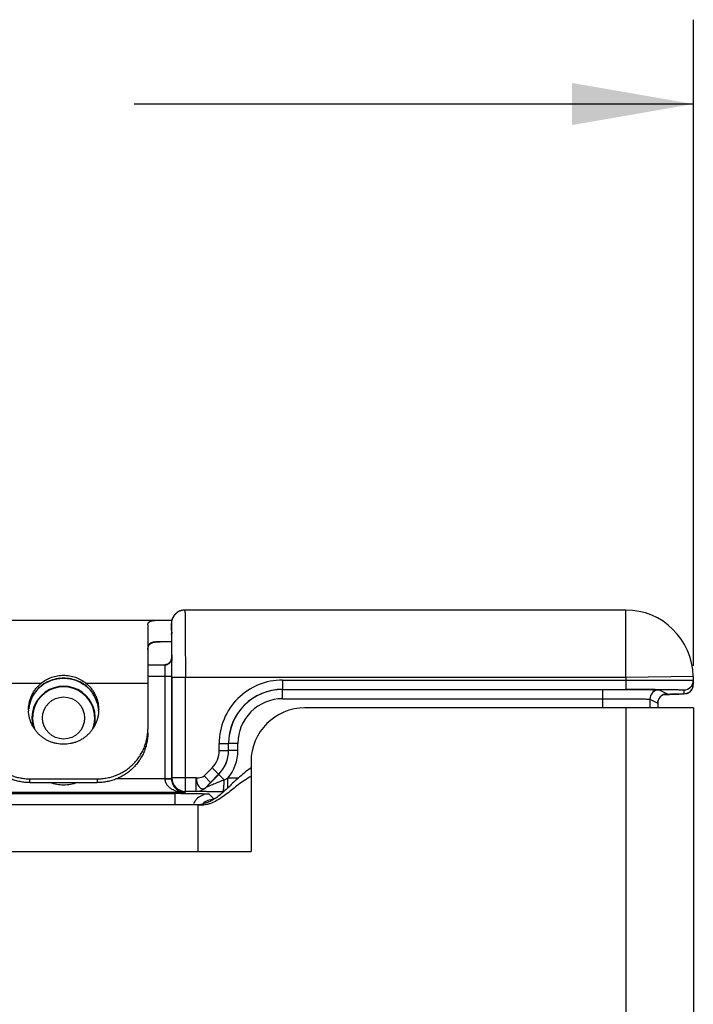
# Model space of a CAD drawing. Header units: inches. Extents: x 0 to 22, y 0 to 17.
# Tile 30 of 75: x 6.8 to 7.8, y 8.5 to 9.9. Entities that reach past the tile are written whole.
import ezdxf

# ---------------------------------------------------------------- set-up
doc = ezdxf.new("R2010")
doc.units = ezdxf.units.IN
doc.header["$LTSCALE"] = 1.21
doc.header["$MEASUREMENT"] = 0
doc.layers.get('0').update_dxf_attribs({"linetype": 'CONTINUOUS'})
for name, color, linetype in [('02___PRT_ALL_AXES', 7, 'CONTINUOUS'), ('DIMENSIONS', 7, 'CONTINUOUS'), ('FEATURES', 7, 'CONTINUOUS')]:
    doc.layers.add(name, color=color, linetype=linetype)
doc.styles.get("Standard").update_dxf_attribs({"font": 'txt', "width": 0.8})
doc.dimstyles.new('DIMSTYLE_1', dxfattribs={"dimtxt": 0.125, "dimasz": 0.18, "dimexe": 0.125, "dimexo": 0.0625, "dimgap": 0.0625, "dimtad": 0, "dimtih": 1, "dimtoh": 1, "dimzin": 4, "dimdsep": 46, "dimtxsty": 'STANDARD', "dimblk": '_FILLED', "dimblk1": '_FILLED', "dimblk2": '_FILLED', "dimcen": 0.09, "dimadec": 0, "dimazin": 0, "dimtp": 0.001, "dimtm": 0.001, "dimtfac": 1, "dimtofl": 0, "dimtmove": 0, "dimatfit": 3, "dimldrblk": '_FILLED', "dimfxl": 1, "dimtolj": 1, "dimtzin": 4, "dimarcsym": 0})

# ---------------------------------------------------------------- blocks, each defined once
blk = doc.blocks.new('_FILLED')
at = {"color": 0, "linetype": 'BYBLOCK'}
blk.add_solid([(0, 0), (-1, 0.1736), (-1, -0.1736)], dxfattribs=at)
blk = doc.blocks.new('*D16')
at = {"layer": 'DIMENSIONS', "color": 2, "linetype": 'CONTINUOUS'}
for p, q in [((4.9401, 6.9197), (4.9401, 9.9164)), ((7.8491, 8.9589), (7.8491, 9.9164)), ((4.9401, 9.7914), (5.7696, 9.7914)), ((7.8491, 9.7914), (7.0196, 9.7914))]:
    blk.add_line(p, q, dxfattribs=at)
at = {"layer": 'DIMENSIONS', "color": 2, "linetype": 'CONTINUOUS', "xscale": 0.18, "yscale": 0.18, "zscale": 0.18, "rotation": 180}
blk.add_blockref('_FILLED', (4.9401, 9.7914), dxfattribs=at)
at = {"layer": 'DIMENSIONS', "color": 2, "linetype": 'CONTINUOUS', "xscale": 0.18, "yscale": 0.18, "zscale": 0.18}
blk.add_blockref('_FILLED', (7.8491, 9.7914), dxfattribs=at)
at = {"layer": 'DIMENSIONS', "color": 2, "linetype": 'CONTINUOUS', "insert": (6.3946, 9.8539), "char_height": 0.125, "width": 1.125, "attachment_point": 2, "line_spacing_factor": 0.9}
blk.add_mtext('2.91{\\Ftxt.shx;\\W1.000000;\\H0.125000; }[73.9]', dxfattribs=at)

msp = doc.modelspace()

# ---------------------------------------------------------------- linework, layer by layer
at = {"color": 7, "linetype": 'CONTINUOUS'}
for p, q in [((7.7488, 9.0414), (7.095, 9.0414)), ((7.7488, 8.9414), (7.7488, 9.0414)), ((7.075, 9.0114), (7.075, 9.0214)), ((7.075, 9.0207), (7.075, 8.9697)), ((7.075, 9.0114), (7.075, 9.0114)), ((7.075, 8.9697), (7.075, 8.9697)), ((7.075, 8.9697), (7.0751, 8.9434)), ((7.0756, 8.9747), (7.0756, 8.9656)), ((7.0401, 8.9604), (7.0654, 8.9604)), ((7.065, 8.9599), (7.0678, 8.9603)), ((7.065, 8.9599), (7.0651, 8.9434)), ((7.0401, 8.9434), (7.0751, 8.9434)), ((7.0651, 8.9434), (7.0651, 8.7916)), ((7.0751, 8.9434), (7.0751, 8.7916)), ((7.0757, 8.9414), (7.0757, 8.7926)), ((7.7488, 8.9414), (7.0757, 8.9414)), ((7.0957, 8.7726), (7.0957, 8.9414)), ((7.2397, 8.9376), (7.2397, 8.9238)), ((7.2397, 8.9376), (7.7489, 8.9376)), ((7.8488, 8.9431), (7.7488, 8.9414)), ((7.7488, 8.9414), (7.7489, 8.9376)), ((7.7489, 8.9376), (7.7489, 8.9238)), ((7.8488, 8.9431), (7.849, 8.931)), ((6.8758, 8.923), (6.8758, 8.9232)), ((6.9544, 8.923), (6.9543, 8.9232)), ((7.2397, 8.9238), (7.7489, 8.9238)), ((7.2398, 8.91), (7.2398, 8.9237)), ((7.7147, 8.8964), (7.7147, 8.9237)), ((7.7491, 8.9237), (7.753, 8.9236)), ((7.7984, 8.923), (7.8101, 8.9172)), ((7.8101, 8.9172), (7.8083, 8.917)), ((7.8351, 8.923), (7.8352, 8.9169)), ((7.2398, 8.91), (7.7147, 8.91)), ((7.7846, 8.9092), (7.7846, 8.8964)), ((7.7846, 8.9092), (7.7963, 8.9034)), ((7.7963, 8.9034), (7.7963, 8.8964)), ((7.7963, 8.9034), (7.7964, 8.9034)), ((7.8056, 8.9164), (7.8137, 8.9164)), ((7.8137, 8.9164), (7.8229, 8.9165)), ((7.8229, 8.9165), (7.8278, 8.9166)), ((7.1459, 8.8332), (7.1459, 8.8438)), ((7.1459, 8.8438), (7.1597, 8.8438)), ((7.1597, 8.8332), (7.1597, 8.8438)), ((7.1597, 8.8438), (7.1598, 8.8437)), ((7.1598, 8.8332), (7.1598, 8.8437)), ((7.1736, 8.8437), (7.1598, 8.8437)), ((7.1736, 8.8332), (7.1736, 8.8437)), ((7.1459, 8.8332), (7.1597, 8.8332)), ((7.1597, 8.8332), (7.1598, 8.8332)), ((7.1736, 8.8332), (7.1598, 8.8332)), ((7.1234, 8.7957), (7.1353, 8.8076)), ((7.1353, 8.8076), (7.145, 8.7979)), ((7.0652, 8.7911), (6.9933, 8.7911)), ((7.0651, 8.7916), (7.0751, 8.7916)), ((7.0652, 8.7911), (7.0751, 8.7912)), ((7.0757, 8.7926), (7.0751, 8.7916)), ((7.1117, 8.7926), (7.0757, 8.7926)), ((7.1117, 8.7726), (7.1117, 8.7926)), ((7.1234, 8.7957), (7.1331, 8.786)), ((7.1258, 8.7785), (7.1452, 8.7978)), ((7.1258, 8.7785), (7.1331, 8.786)), ((7.1331, 8.786), (7.145, 8.7979)), ((7.145, 8.7979), (7.1452, 8.7978)), ((7.1533, 8.7897), (7.1452, 8.7978)), ((7.1585, 8.7777), (7.1585, 8.792)), ((7.1739, 8.792), (7.1585, 8.792)), ((7.0949, 8.7711), (6.7552, 8.7711)), ((7.0957, 8.7726), (7.0949, 8.7711)), ((7.1117, 8.7726), (7.0957, 8.7726)), ((7.1117, 8.7726), (7.1117, 8.7726)), ((7.1258, 8.7785), (7.1258, 8.7785)), ((7.1524, 8.772), (7.151, 8.772)), ((5.1977, 8.7696), (7.0805, 8.7696)), ((7.0805, 8.7534), (7.0805, 8.7696)), ((7.1305, 8.7688), (7.1382, 8.761))]:
    msp.add_line(p, q, dxfattribs=at)
at = {"color": 3, "linetype": 'CONTINUOUS'}
for p, q in [((7.8491, 8.8964), (7.2731, 8.8964)), ((7.7491, 8.8964), (7.7491, 5.7174)), ((7.8491, 8.8964), (7.8491, 5.7174)), ((7.1931, 8.8164), (7.1931, 8.6834)), ((7.1931, 8.8074), (7.185, 8.8014)), ((5.2188, 8.7534), (7.1141, 8.7534)), ((7.1141, 8.7534), (7.1141, 8.6834)), ((5.2191, 8.6834), (7.1931, 8.6834))]:
    msp.add_line(p, q, dxfattribs=at)
at = {"color": 7, "linetype": 'CONTINUOUS'}
for points in [[(7.095, 9.0414), (7.0943, 9.0414), (7.0937, 9.0413), (7.093, 9.0413), (7.0924, 9.0412), (7.0918, 9.0411), (7.0912, 9.041), (7.0906, 9.0409), (7.09, 9.0407), (7.0894, 9.0406), (7.0888, 9.0404), (7.0882, 9.0402), (7.0877, 9.04), (7.0871, 9.0398), (7.0866, 9.0395), (7.0861, 9.0393), (7.0856, 9.039), (7.0851, 9.0387), (7.0846, 9.0385), (7.0841, 9.0382), (7.0836, 9.0379), (7.0832, 9.0375), (7.0828, 9.0372), (7.0823, 9.0369), (7.0819, 9.0365), (7.0815, 9.0362), (7.0811, 9.0358), (7.0807, 9.0354), (7.0804, 9.035), (7.08, 9.0346), (7.0797, 9.0342), (7.0793, 9.0338), (7.079, 9.0334), (7.0787, 9.033), (7.0784, 9.0326), (7.0781, 9.0322), (7.0779, 9.0317), (7.0776, 9.0313), (7.0774, 9.0309), (7.0771, 9.0304), (7.0769, 9.03), (7.0767, 9.0295), (7.0765, 9.0291)], [(7.0765, 9.0291), (7.0763, 9.0286), (7.0762, 9.0281), (7.076, 9.0277), (7.0759, 9.0272), (7.0757, 9.0268), (7.0756, 9.0263), (7.0755, 9.0259), (7.0754, 9.0254), (7.0753, 9.025), (7.0752, 9.0246), (7.0752, 9.0241), (7.0751, 9.0237), (7.0751, 9.0233), (7.075, 9.0229), (7.075, 9.0225), (7.075, 9.0221), (7.075, 9.0217), (7.075, 9.0213), (7.075, 9.0207)], [(7.075, 8.9697), (7.0749, 8.9693), (7.0749, 8.9685), (7.0747, 8.9675), (7.0743, 8.9665), (7.0738, 8.9654), (7.0732, 8.9643), (7.0723, 8.9634), (7.0714, 8.9625), (7.0703, 8.9617), (7.0692, 8.9612), (7.0681, 8.9608), (7.0669, 8.9605), (7.0658, 8.9604), (7.0654, 8.9604)], [(7.0723, 8.9634), (7.0714, 8.9625), (7.0704, 8.9618), (7.0693, 8.9612), (7.0682, 8.9608), (7.067, 8.9605), (7.0659, 8.9604), (7.0654, 8.9604)], [(7.075, 8.9697), (7.0749, 8.9692), (7.0748, 8.9683), (7.0746, 8.9674), (7.0743, 8.9664), (7.0738, 8.9653), (7.0731, 8.9643)], [(6.8758, 8.923), (6.8767, 8.924), (6.8795, 8.9269), (6.8827, 8.9295), (6.886, 8.9318), (6.8895, 8.9339), (6.8932, 8.9357), (6.8971, 8.9372), (6.9011, 8.9385), (6.9052, 8.9394), (6.9095, 8.94), (6.9137, 8.9402), (6.9151, 8.9402)], [(6.9151, 8.9402), (6.9166, 8.9402), (6.9209, 8.9399), (6.9251, 8.9393), (6.9292, 8.9384), (6.9332, 8.9372), (6.9371, 8.9356), (6.9408, 8.9338), (6.9443, 8.9317), (6.9476, 8.9293), (6.9508, 8.9267), (6.9536, 8.9239), (6.9544, 8.923)], [(7.8056, 8.9164), (7.8063, 8.9166), (7.8069, 8.9167), (7.8074, 8.9169), (7.8078, 8.9169), (7.8081, 8.917), (7.8083, 8.917), (7.8085, 8.917), (7.8085, 8.917), (7.8085, 8.917)], [(7.8391, 8.9175), (7.8399, 8.9178), (7.8408, 8.9181), (7.8417, 8.9185), (7.8426, 8.9191)], [(7.8426, 8.9191), (7.8435, 8.9197), (7.8444, 8.9204), (7.8452, 8.9212), (7.846, 8.9222), (7.8468, 8.9232), (7.8474, 8.9243), (7.848, 8.9255), (7.8484, 8.9268), (7.8488, 8.9282), (7.8489, 8.9296), (7.849, 8.931)], [(7.7964, 8.9034), (7.7964, 8.9036), (7.7964, 8.9048), (7.7966, 8.906), (7.7969, 8.9071), (7.7972, 8.9082), (7.7977, 8.9092), (7.7982, 8.9102), (7.7988, 8.9111), (7.7994, 8.912), (7.8001, 8.9128), (7.8008, 8.9135), (7.8016, 8.9142), (7.8024, 8.9148), (7.8032, 8.9153), (7.804, 8.9157), (7.8048, 8.9161), (7.8056, 8.9164)]]:
    msp.add_lwpolyline(points, dxfattribs=at)
msp.add_circle((6.9151, 8.8814), 0.0312, dxfattribs=at)
for centre, radius, start, end in [((7.095, 9.0214), 0.02, 95.9167, 162.0196), ((7.095, 9.0214), 0.02, 90.0043, 95.916), ((7.7488, 8.9414), 0.1, 1, 90), ((7.0951, 9.0213), 0.0201, 162.0742, 179.9435), ((3.4498, 8.9645), 3.6258, 0.1616, 0.6643), ((7.0656, 8.9697), 0.00933, 351.7547, 359.8445), ((-1.5992, 8.9417), 8.6749, 359.99753, 0.15769), ((7.2397, 8.8438), 0.0938, 89.9948, 179.9981), ((7.8351, 8.9368), 0.0138, 269.999, 0.9989), ((6.9139, 8.8895), 0.0508, 138.5222, 173.6776), ((6.9151, 8.8814), 0.047, 343.5169, 196.4831), ((6.9151, 8.8814), 0.0462, 339.4298, 200.57), ((6.9162, 8.8895), 0.0508, 6.3075, 41.4778), ((7.2397, 8.8438), 0.08, 89.9915, 179.9991), ((7.2398, 8.8437), 0.08, 89.9983, 179.9971), ((7.7493, -0.0768), 9.0006, 89.72557, 90.00309), ((7.7984, 8.9092), 0.0138, 90.014, 179.993), ((7.8352, 8.9307), 0.0138, 300.0443, 0.9973), ((7.2398, 8.8437), 0.0662, 89.9953, 179.9978), ((7.8101, 8.9034), 0.0138, 108.1608, 179.9892), ((7.1097, 8.8332), 0.0362, 315.0025, 359.9975), ((7.1097, 8.8332), 0.05, 315.0019, 359.9981), ((7.1098, 8.8332), 0.05, 314.9975, 0.0025), ((7.1098, 8.8332), 0.0638, 319.8109, 359.9999), ((7.0951, 8.7916), 0.03, 179.9996, 180.9915), ((7.0957, 8.7926), 0.02, 180.0171, 269.99), ((6.5352, 10.1853), 1.5263, 293.8886, 294.1036), ((7.1117, 8.7926), 0.02, 270.0043, 314.9957), ((7.1117, 8.7926), 0.02, 270.0043, 314.9957), ((7.0805, 5.9611), 2.8085, 89.8296, 90.0011), ((7.1305, 8.7437), 0.0251, 149.9968, 155.9829), ((7.1305, 8.7438), 0.025, 143.9884, 149.9972), ((7.1306, 8.7437), 0.0251, 132.0223, 143.9538), ((7.1305, 8.7438), 0.025, 90.0138, 132.0142), ((7.1385, 8.7358), 0.025, 91.4822, 132.5928)]:
    msp.add_arc(centre, radius, start, end, dxfattribs=at)
at = {"color": 3, "linetype": 'CONTINUOUS'}
for centre, radius, start, end in [((7.2731, 8.8164), 0.08, 90, 180), ((7.0244, 8.915), 0.1919, 310.9784, 311.8219), ((7.1141, 8.7933), 0.04, 269.9434, 283.6706)]:
    msp.add_arc(centre, radius, start, end, dxfattribs=at)
at = {"color": 7, "linetype": 'CONTINUOUS'}
for points, knots in [([(7.095, 9.0414), (7.095, 9.0414), (7.095, 9.0411), (7.0951, 9.0408), (7.0951, 9.0402), (7.0951, 9.0394), (7.0951, 9.0383), (7.0952, 9.0364), (7.0952, 9.0335), (7.0953, 9.0293), (7.0954, 9.0243), (7.0954, 9.0184), (7.0955, 9.0119), (7.0955, 9.0046), (7.0956, 8.9938), (7.0956, 8.9791), (7.0957, 8.9606), (7.0957, 8.9479), (7.0957, 8.9414)], [0, 0, 0, 0, 0.001252, 0.004874, 0.010885, 0.019277, 0.030029, 0.043115, 0.076172, 0.118124, 0.168582, 0.227046, 0.292966, 0.365693, 0.444535, 0.617445, 0.805006, 1, 1, 1, 1]), ([(7.075, 9.0214), (7.075, 9.0214), (7.075, 9.0212), (7.075, 9.0211), (7.0751, 9.0208), (7.0751, 9.0202), (7.0751, 9.0191), (7.0752, 9.0174), (7.0752, 9.0153), (7.0753, 9.0127), (7.0753, 9.0098), (7.0754, 9.0076), (7.0754, 9.0065)], [0, 0, 0, 0, 0.00442, 0.016629, 0.036809, 0.064971, 0.145099, 0.256548, 0.398712, 0.5707, 0.771537, 1, 1, 1, 1]), ([(7.0678, 8.9603), (7.0696, 8.9609), (7.073, 8.9629), (7.0746, 8.9665), (7.0749, 8.9684)], [0, 0, 0, 0, 0.503431, 1, 1, 1, 1]), ([(7.0654, 8.9604), (7.0653, 8.9604), (7.065, 8.9603), (7.065, 8.96), (7.065, 8.9599)], [0, 0, 0, 0, 0.500188, 1, 1, 1, 1]), ([(6.9151, 8.9404), (6.9114, 8.9404), (6.904, 8.9396), (6.8933, 8.9363), (6.8837, 8.9309), (6.8782, 8.9259), (6.8758, 8.9232)], [0, 0, 0, 0, 0.251988, 0.502236, 0.750896, 1, 1, 1, 1]), ([(6.9543, 8.9232), (6.9519, 8.9259), (6.9464, 8.9309), (6.9368, 8.9363), (6.9262, 8.9396), (6.9188, 8.9404), (6.9151, 8.9404)], [0, 0, 0, 0, 0.249104, 0.497764, 0.748013, 1, 1, 1, 1]), ([(7.7489, 8.9376), (7.7554, 8.9376), (7.7681, 8.9376), (7.7866, 8.9376), (7.8013, 8.9376), (7.8121, 8.9376), (7.8194, 8.9375), (7.8259, 8.9375), (7.8318, 8.9374), (7.8368, 8.9374), (7.841, 8.9373), (7.8439, 8.9373), (7.8458, 8.9372), (7.8469, 8.9372), (7.8477, 8.9372), (7.8484, 8.9372), (7.8486, 8.9371), (7.8489, 8.9371), (7.8489, 8.9371)], [0, 0, 0, 0, 0.194983, 0.382528, 0.555407, 0.634234, 0.706957, 0.772868, 0.831336, 0.881796, 0.92376, 0.956828, 0.969924, 0.980684, 0.989083, 0.995104, 0.998736, 1, 1, 1, 1]), ([(6.8632, 8.8936), (6.8634, 8.8963), (6.8643, 8.9016), (6.8665, 8.9081), (6.8688, 8.913), (6.8715, 8.9177), (6.874, 8.921), (6.8758, 8.923)], [0, 0, 0, 0, 0.249143, 0.498669, 0.623825, 0.749213, 1, 1, 1, 1]), ([(6.9544, 8.923), (6.9563, 8.9209), (6.9588, 8.9174), (6.9617, 8.9124), (6.964, 8.9072), (6.9661, 8.9003), (6.9669, 8.8946), (6.967, 8.8918)], [0, 0, 0, 0, 0.250825, 0.376218, 0.50136, 0.750849, 1, 1, 1, 1]), ([(7.753, 8.9236), (7.7562, 8.9236), (7.7624, 8.9236), (7.7711, 8.9235), (7.7788, 8.9235), (7.7854, 8.9234), (7.7906, 8.9233), (7.7942, 8.9232), (7.7963, 8.9232), (7.7973, 8.9231), (7.798, 8.9231), (7.7983, 8.9231), (7.7984, 8.923)], [0, 0, 0, 0, 0.212627, 0.406108, 0.576924, 0.721972, 0.838618, 0.924758, 0.955883, 0.978849, 0.993564, 1, 1, 1, 1]), ([(7.7925, 8.9237), (7.7955, 8.9237), (7.8014, 8.9236), (7.8098, 8.9236), (7.8171, 8.9235), (7.8225, 8.9234), (7.8262, 8.9234), (7.8285, 8.9233), (7.8305, 8.9233), (7.8321, 8.9232), (7.8333, 8.9232), (7.8343, 8.9232), (7.8347, 8.9231), (7.8351, 8.9231), (7.8351, 8.923)], [0, 0, 0, 0, 0.217645, 0.414354, 0.586792, 0.732041, 0.793685, 0.847648, 0.893707, 0.931664, 0.961365, 0.982688, 0.995558, 1, 1, 1, 1]), ([(7.8352, 8.9169), (7.8352, 8.9169), (7.835, 8.9169), (7.8347, 8.9168), (7.834, 8.9168), (7.8332, 8.9168), (7.8321, 8.9167), (7.8302, 8.9167), (7.8272, 8.9166), (7.8229, 8.9165), (7.8178, 8.9165), (7.812, 8.9164), (7.8078, 8.9164), (7.8056, 8.9164)], [0, 0, 0, 0, 0.004341, 0.016823, 0.037529, 0.066413, 0.103408, 0.148405, 0.261893, 0.405592, 0.577867, 0.776762, 1, 1, 1, 1]), ([(7.7147, 8.91), (7.7192, 8.91), (7.728, 8.9099), (7.7408, 8.9099), (7.7527, 8.9098), (7.7631, 8.9098), (7.7707, 8.9097), (7.7758, 8.9096), (7.7788, 8.9095), (7.7811, 8.9094), (7.7829, 8.9094), (7.784, 8.9093), (7.7845, 8.9093), (7.7846, 8.9092)], [0, 0, 0, 0, 0.192887, 0.378577, 0.550072, 0.700902, 0.825384, 0.876235, 0.918832, 0.952774, 0.977747, 0.993526, 1, 1, 1, 1]), ([(6.935, 8.7856), (6.9287, 8.7832), (6.9151, 8.7807), (6.9014, 8.7832), (6.8951, 8.7856)], [0, 0, 0, 0, 0.499905, 1, 1, 1, 1]), ([(7.0652, 8.7911), (7.0652, 8.7892), (7.0661, 8.7857), (7.069, 8.7812), (7.0727, 8.7778), (7.0781, 8.7744), (7.0856, 8.7718), (7.0918, 8.7711), (7.0949, 8.7711)], [0, 0, 0, 0, 0.139659, 0.273271, 0.400932, 0.524533, 0.764338, 1, 1, 1, 1]), ([(7.0751, 8.7916), (7.0752, 8.7898), (7.0756, 8.7863), (7.0779, 8.7806), (7.0823, 8.7754), (7.0885, 8.7719), (7.0928, 8.7711), (7.0949, 8.7711)], [0, 0, 0, 0, 0.174092, 0.329669, 0.585524, 0.801132, 1, 1, 1, 1]), ([(7.1117, 8.7926), (7.1127, 8.7926), (7.1167, 8.7927), (7.1213, 8.7936), (7.1234, 8.7957)], [0, 0, 0, 0, 0.260379, 1, 1, 1, 1]), ([(7.1117, 8.7926), (7.112, 8.7913), (7.1122, 8.7886), (7.1128, 8.7846), (7.1144, 8.7813), (7.1163, 8.7787), (7.1186, 8.777), (7.1211, 8.7763), (7.1237, 8.7768), (7.1251, 8.7778), (7.1258, 8.7785)], [0, 0, 0, 0, 0.163627, 0.319876, 0.463936, 0.591063, 0.70004, 0.797285, 0.890551, 1, 1, 1, 1]), ([(7.1533, 8.7897), (7.1507, 8.7886), (7.1467, 8.7869), (7.1415, 8.7848), (7.1376, 8.7832), (7.1345, 8.7819), (7.1321, 8.7809), (7.1303, 8.7802), (7.1288, 8.7796), (7.1275, 8.7791), (7.1267, 8.7788), (7.1263, 8.7786), (7.126, 8.7785), (7.1258, 8.7784), (7.1258, 8.7785)], [0, 0, 0, 0, 0.289599, 0.432568, 0.573202, 0.709789, 0.775519, 0.838472, 0.896993, 0.94828, 0.969268, 0.985669, 0.996311, 1, 1, 1, 1]), ([(7.151, 8.772), (7.1512, 8.7721), (7.1515, 8.7726), (7.1519, 8.7736), (7.1522, 8.7752), (7.1527, 8.7783), (7.1531, 8.7832), (7.1533, 8.7874), (7.1533, 8.7897)], [0, 0, 0, 0, 0.031597, 0.092203, 0.184158, 0.305307, 0.620748, 1, 1, 1, 1]), ([(7.151, 8.772), (7.1487, 8.772), (7.1442, 8.7721), (7.1376, 8.7721), (7.1312, 8.7721), (7.1254, 8.7722), (7.1209, 8.7723), (7.1177, 8.7723), (7.1157, 8.7724), (7.1141, 8.7724), (7.113, 8.7725), (7.1123, 8.7725), (7.112, 8.7725), (7.1118, 8.7726), (7.1117, 8.7726), (7.1117, 8.7726)], [0, 0, 0, 0, 0.174179, 0.343868, 0.506176, 0.657142, 0.791096, 0.849269, 0.899916, 0.941636, 0.973002, 0.984361, 0.992674, 0.997888, 1, 1, 1, 1]), ([(7.0889, 8.7696), (7.0917, 8.7696), (7.0971, 8.7696), (7.1049, 8.7695), (7.1119, 8.7694), (7.118, 8.7693), (7.1225, 8.7692), (7.1254, 8.7691), (7.1271, 8.7691), (7.1285, 8.769), (7.1295, 8.7689), (7.1301, 8.7688), (7.1304, 8.7688), (7.1305, 8.7688)], [0, 0, 0, 0, 0.200921, 0.389842, 0.561107, 0.709577, 0.83082, 0.880062, 0.921216, 0.953968, 0.9781, 0.993442, 1, 1, 1, 1])]:
    msp.add_open_spline(points, degree=3, knots=knots, dxfattribs=at)
for points in [[(7.8058, 8.9165), (7.8072, 8.9169), (7.8087, 8.9172), (7.8101, 8.9172)], [(7.8421, 8.9188), (7.84, 8.9176), (7.8376, 8.9169), (7.8352, 8.9169)]]:
    msp.add_open_spline(points, degree=3, dxfattribs=at)
at = {"color": 3, "linetype": 'CONTINUOUS'}
for points, knots in [([(7.185, 8.8014), (7.1819, 8.799), (7.1761, 8.7941), (7.1678, 8.7865), (7.1601, 8.7791), (7.155, 8.7743), (7.1524, 8.772)], [0, 0, 0, 0, 0.265682, 0.521435, 0.766568, 1, 1, 1, 1]), ([(7.1931, 8.7949), (7.1897, 8.793), (7.1833, 8.789), (7.1743, 8.7826), (7.166, 8.776), (7.1606, 8.7717), (7.1579, 8.7696)], [0, 0, 0, 0, 0.265411, 0.520528, 0.765603, 1, 1, 1, 1]), ([(7.1579, 8.7696), (7.1551, 8.7675), (7.1496, 8.7634), (7.1411, 8.758), (7.1337, 8.7547), (7.1276, 8.753), (7.1245, 8.7525), (7.1229, 8.7524)], [0, 0, 0, 0, 0.2677, 0.52035, 0.761326, 0.880146, 1, 1, 1, 1]), ([(7.1503, 8.7701), (7.1482, 8.7683), (7.144, 8.7649), (7.1375, 8.7603), (7.1307, 8.7567), (7.126, 8.7551), (7.1235, 8.7545)], [0, 0, 0, 0, 0.265363, 0.518207, 0.761232, 1, 1, 1, 1]), ([(7.1229, 8.7524), (7.1215, 8.7522), (7.1185, 8.7521), (7.1156, 8.7523), (7.1141, 8.7525)], [0, 0, 0, 0, 0.490234, 1, 1, 1, 1])]:
    msp.add_open_spline(points, degree=3, knots=knots, dxfattribs=at)
at = {"layer": '02___PRT_ALL_AXES', "color": 7, "linetype": 'CONTINUOUS'}
for p, q in [((6.7901, 8.933), (6.8818, 8.933)), ((6.9483, 8.933), (7.0401, 8.933))]:
    msp.add_line(p, q, dxfattribs=at)
for centre, start, end in [((6.9136, 8.8936), 179.9974, 182.0414), ((6.9165, 8.8936), 357.9575, 0.0026)]:
    msp.add_arc(centre, 0.0505, start, end, dxfattribs=at)
for points, knots in [([(6.8631, 8.8936), (6.8631, 8.8955), (6.8633, 8.8992), (6.8642, 8.9048), (6.8658, 8.9102), (6.8679, 8.9154), (6.8706, 8.9204), (6.8749, 8.9265), (6.8789, 8.9306), (6.8818, 8.933)], [0, 0, 0, 0, 0.12463, 0.249309, 0.374077, 0.498952, 0.623994, 0.749289, 1, 1, 1, 1]), ([(6.8818, 8.933), (6.8841, 8.9349), (6.8891, 8.9383), (6.8973, 8.9419), (6.9061, 8.9442), (6.9121, 8.9447), (6.9151, 8.9447)], [0, 0, 0, 0, 0.249268, 0.498918, 0.749225, 1, 1, 1, 1]), ([(6.9151, 8.9447), (6.9181, 8.9447), (6.9241, 8.9442), (6.9328, 8.9419), (6.941, 8.9383), (6.946, 8.9349), (6.9483, 8.933)], [0, 0, 0, 0, 0.250767, 0.501075, 0.750728, 1, 1, 1, 1]), ([(6.9483, 8.933), (6.9512, 8.9306), (6.9552, 8.9265), (6.9595, 8.9204), (6.9622, 8.9154), (6.9644, 8.9102), (6.9659, 8.9048), (6.9669, 8.8992), (6.9671, 8.8955), (6.9671, 8.8936)], [0, 0, 0, 0, 0.250711, 0.376006, 0.501048, 0.625923, 0.750691, 0.87537, 1, 1, 1, 1]), ([(6.9151, 8.8424), (6.9117, 8.8424), (6.9067, 8.8429), (6.9003, 8.8444), (6.8956, 8.846), (6.891, 8.8481), (6.8867, 8.8506), (6.8826, 8.8535), (6.8789, 8.8567), (6.8755, 8.8603), (6.8724, 8.8642), (6.8697, 8.8683), (6.8675, 8.8727), (6.8657, 8.8773), (6.8643, 8.882), (6.8634, 8.8869), (6.8632, 8.8902), (6.8631, 8.8918)], [0, 0, 0, 0, 0.125761, 0.188723, 0.251597, 0.314393, 0.377121, 0.439774, 0.502337, 0.564808, 0.627186, 0.689478, 0.751692, 0.813837, 0.875927, 0.937976, 1, 1, 1, 1]), ([(6.967, 8.8918), (6.967, 8.8902), (6.9667, 8.8869), (6.9658, 8.882), (6.9644, 8.8773), (6.9626, 8.8727), (6.9604, 8.8683), (6.9577, 8.8642), (6.9547, 8.8603), (6.9512, 8.8567), (6.9475, 8.8535), (6.9434, 8.8506), (6.9391, 8.8481), (6.9346, 8.846), (6.9298, 8.8444), (6.9234, 8.8429), (6.9184, 8.8424), (6.9151, 8.8424)], [0, 0, 0, 0, 0.062024, 0.124073, 0.186163, 0.248308, 0.310522, 0.372814, 0.435192, 0.497663, 0.560226, 0.622879, 0.685607, 0.748403, 0.811277, 0.874239, 1, 1, 1, 1])]:
    msp.add_open_spline(points, degree=3, knots=knots, dxfattribs=at)
at = {"layer": 'FEATURES', "color": 7, "linetype": 'CONTINUOUS'}
for p, q in [((5.9491, 9.0264), (7.0756, 9.0264)), ((7.0401, 9.0196), (7.0401, 8.865)), ((7.075, 8.9944), (7.0583, 8.9944)), ((6.8651, 8.7856), (6.8651, 8.7912)), ((6.8651, 8.7912), (6.9651, 8.7912)), ((6.8651, 8.7856), (6.9651, 8.7856)), ((6.9651, 8.7912), (6.9651, 8.7856))]:
    msp.add_line(p, q, dxfattribs=at)
for points, knots in [([(7.0401, 9.0196), (7.0401, 9.0199), (7.0401, 9.0205), (7.0403, 9.0214), (7.0407, 9.0222), (7.0412, 9.0229), (7.0419, 9.0235), (7.0427, 9.0241), (7.0436, 9.0246), (7.0447, 9.025), (7.046, 9.0254), (7.0474, 9.0257), (7.0489, 9.0259), (7.0511, 9.0262), (7.0543, 9.0263), (7.0569, 9.0264), (7.0583, 9.0264)], [0, 0, 0, 0, 0.043341, 0.084608, 0.125, 0.165914, 0.208755, 0.254763, 0.304931, 0.359973, 0.42037, 0.48639, 0.558155, 0.635652, 0.807365, 1, 1, 1, 1]), ([(7.0583, 8.9944), (7.0569, 8.9944), (7.0548, 8.9943), (7.0522, 8.9942), (7.0504, 8.994), (7.0487, 8.9937), (7.0472, 8.9934), (7.0458, 8.9929), (7.0446, 8.9924), (7.0435, 8.9918), (7.0425, 8.9911), (7.0417, 8.9902), (7.0411, 8.9893), (7.0406, 8.9882), (7.0403, 8.9871), (7.0401, 8.9859), (7.0401, 8.985), (7.0401, 8.9846)], [0, 0, 0, 0, 0.17823, 0.260107, 0.336901, 0.408544, 0.475078, 0.536692, 0.593786, 0.646983, 0.697168, 0.745448, 0.793076, 0.84132, 0.891324, 0.944008, 1, 1, 1, 1]), ([(7.0415, 8.9889), (7.0418, 8.9894), (7.0425, 8.9904), (7.0439, 8.9916), (7.0456, 8.9926), (7.0476, 8.9933), (7.0499, 8.9938), (7.0524, 8.9942), (7.0553, 8.9943), (7.0572, 8.9944), (7.0583, 8.9944)], [0, 0, 0, 0, 0.097142, 0.195706, 0.30043, 0.415009, 0.541711, 0.681513, 0.83449, 1, 1, 1, 1]), ([(7.0401, 8.9824), (7.0401, 8.983), (7.0401, 8.9842), (7.0403, 8.9859), (7.0408, 8.9875), (7.0412, 8.9884), (7.0415, 8.9889)], [0, 0, 0, 0, 0.27614, 0.532889, 0.772711, 1, 1, 1, 1]), ([(6.7901, 8.865), (6.7901, 8.8626), (6.7903, 8.8578), (6.7914, 8.8506), (6.7932, 8.8436), (6.7957, 8.8367), (6.7988, 8.8302), (6.8026, 8.8239), (6.807, 8.8181), (6.8119, 8.8127), (6.8174, 8.8078), (6.8233, 8.8035), (6.8297, 8.7998), (6.8363, 8.7967), (6.8433, 8.7942), (6.8504, 8.7925), (6.8577, 8.7914), (6.8626, 8.7912), (6.8651, 8.7912)], [0, 0, 0, 0, 0.062015, 0.124068, 0.186142, 0.248272, 0.310469, 0.372744, 0.435106, 0.49756, 0.560107, 0.622747, 0.685473, 0.748277, 0.811147, 0.874064, 0.937033, 1, 1, 1, 1]), ([(6.8651, 8.7856), (6.8626, 8.7856), (6.8577, 8.7859), (6.8504, 8.7869), (6.8433, 8.7887), (6.8363, 8.7911), (6.8297, 8.7942), (6.8233, 8.798), (6.8174, 8.8023), (6.8119, 8.8072), (6.807, 8.8125), (6.8026, 8.8184), (6.7988, 8.8246), (6.7957, 8.8312), (6.7932, 8.838), (6.7914, 8.845), (6.7903, 8.8522), (6.7901, 8.8571), (6.7901, 8.8595)], [0, 0, 0, 0, 0.062967, 0.125936, 0.188853, 0.251723, 0.314527, 0.377253, 0.439893, 0.50244, 0.564894, 0.627256, 0.689531, 0.751728, 0.813858, 0.875932, 0.937985, 1, 1, 1, 1]), ([(6.9651, 8.7912), (6.9675, 8.7912), (6.9724, 8.7914), (6.9797, 8.7925), (6.9869, 8.7942), (6.9938, 8.7967), (7.0005, 8.7998), (7.0068, 8.8035), (7.0127, 8.8078), (7.0182, 8.8127), (7.0231, 8.8181), (7.0275, 8.8239), (7.0313, 8.8302), (7.0345, 8.8367), (7.0369, 8.8436), (7.0387, 8.8506), (7.0398, 8.8578), (7.0401, 8.8626), (7.0401, 8.865)], [0, 0, 0, 0, 0.062967, 0.125936, 0.188853, 0.251723, 0.314527, 0.377253, 0.439893, 0.50244, 0.564894, 0.627256, 0.689531, 0.751728, 0.813858, 0.875932, 0.937985, 1, 1, 1, 1]), ([(7.0401, 8.8595), (7.0401, 8.8571), (7.0398, 8.8522), (7.0387, 8.845), (7.0369, 8.838), (7.0345, 8.8312), (7.0313, 8.8246), (7.0275, 8.8184), (7.0231, 8.8125), (7.0182, 8.8072), (7.0127, 8.8023), (7.0068, 8.798), (7.0005, 8.7942), (6.9938, 8.7911), (6.9869, 8.7887), (6.9797, 8.7869), (6.9724, 8.7859), (6.9675, 8.7856), (6.9651, 8.7856)], [0, 0, 0, 0, 0.062015, 0.124068, 0.186142, 0.248272, 0.310469, 0.372744, 0.435106, 0.49756, 0.560107, 0.622747, 0.685473, 0.748277, 0.811147, 0.874064, 0.937033, 1, 1, 1, 1])]:
    msp.add_open_spline(points, degree=3, knots=knots, dxfattribs=at)

# ---------------------------------------------------------------- dimensions: what is measured, and where the dimension line sits
at = {"layer": 'DIMENSIONS', "color": 2, "linetype": 'CONTINUOUS'}
dim = msp.add_linear_dim(base=(4.9401, 9.7914), p1=(7.8491, 8.8964), p2=(4.9401, 6.8572), angle=180, dimstyle='DIMSTYLE_1', dxfattribs=at)
dim.commit()
dim.dimension.update_dxf_attribs({"geometry": '*D16', "text_midpoint": (6.3946, 9.7914), "dimtype": 160})

doc.saveas('drawing.dxf')
